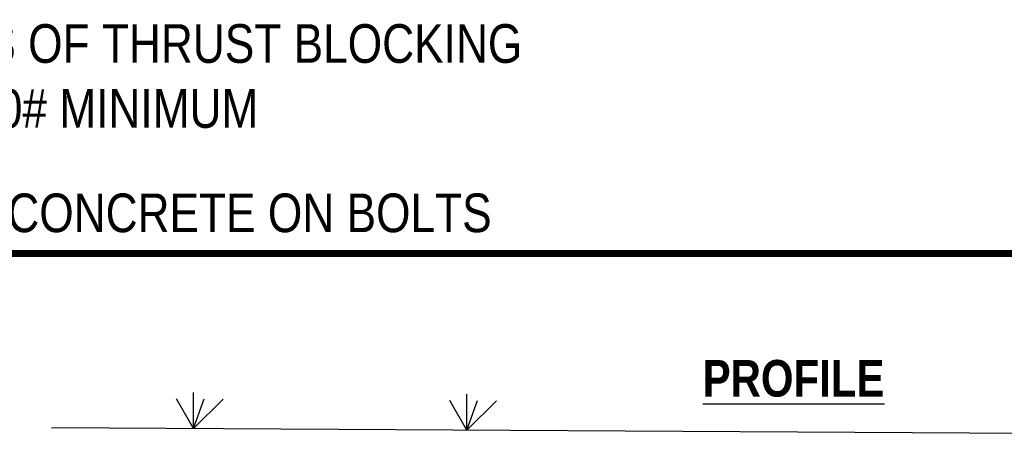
# Model space of a CAD drawing. Extents: x -4.5 to 4, y -4.5 to 6.5.
# Tile 171 of 173: x 0.2 to 2.4, y -0.6 to 0.3. Entities that reach past the tile are written whole.
import ezdxf

# ---------------------------------------------------------------- set-up
doc = ezdxf.new("R2010")
doc.units = 0
doc.header["$MEASUREMENT"] = 0
doc.layers.get('0').update_dxf_attribs({"linetype": 'CONTINUOUS'})
doc.layers.add('DETAILS', color=7, linetype='CONTINUOUS')
doc.layers.add('DIMENSIONS', color=7, linetype='CONTINUOUS')
doc.styles.add('MtXpl_Technic', font='technic_.ttf')
doc.styles.add('TECHNICAL', font='techb___.ttf')

msp = doc.modelspace()

# ---------------------------------------------------------------- linework, layer by layer
at = {"const_width": 0.015}
msp.add_lwpolyline([(-3.89125, -0.21667), (3.60875, -0.21667)], dxfattribs=at)
at = {"layer": 'DETAILS'}
for p, q in [((0.57347, -0.60406), (0.53634, -0.53822)), ((0.57347, -0.60406), (0.57394, -0.52438)), ((0.57347, -0.60406), (0.59731, -0.53859)), ((0.57347, -0.60406), (0.63952, -0.53884)), ((1.17843, -0.6077), (1.1413, -0.54185)), ((1.17843, -0.6077), (1.17891, -0.52802)), ((1.17843, -0.6077), (1.20227, -0.54222)), ((1.17843, -0.6077), (1.24448, -0.54247)), ((3.41909, -0.62115), (0.25926, -0.60218))]:
    msp.add_line(p, q, dxfattribs=at)

# ---------------------------------------------------------------- texts
at = {"layer": 'DETAILS', "color": 7, "style": 'TECHNICAL'}
msp.add_text('%%UPROFILE', height=0.081, dxfattribs=at).set_placement((1.70061, -0.53338))
at = {"layer": 'DIMENSIONS', "style": 'MtXpl_Technic'}
for s, p in [('1.) SOLID BLOCKS MAY BE USED UNDER FITTINGS AND ALONG SIDES OF THRUST BLOCKING', (-3.14978, 0.20501)), ('TO HOLD CONCRETE IN PLACE. ALL CONCRETE MUST BE MIXED 4000# MINIMUM', (-3.14066, 0.06126)), ('2.) ALL FITTINGS TO BE WRAPPED WITH 8-MIL PLASTIC, LEAVING NO CONCRETE ON BOLTS', (-3.14166, -0.16958))]:
    msp.add_text(s, height=0.0855, dxfattribs=at).set_placement(p)

doc.saveas('drawing.dxf')
